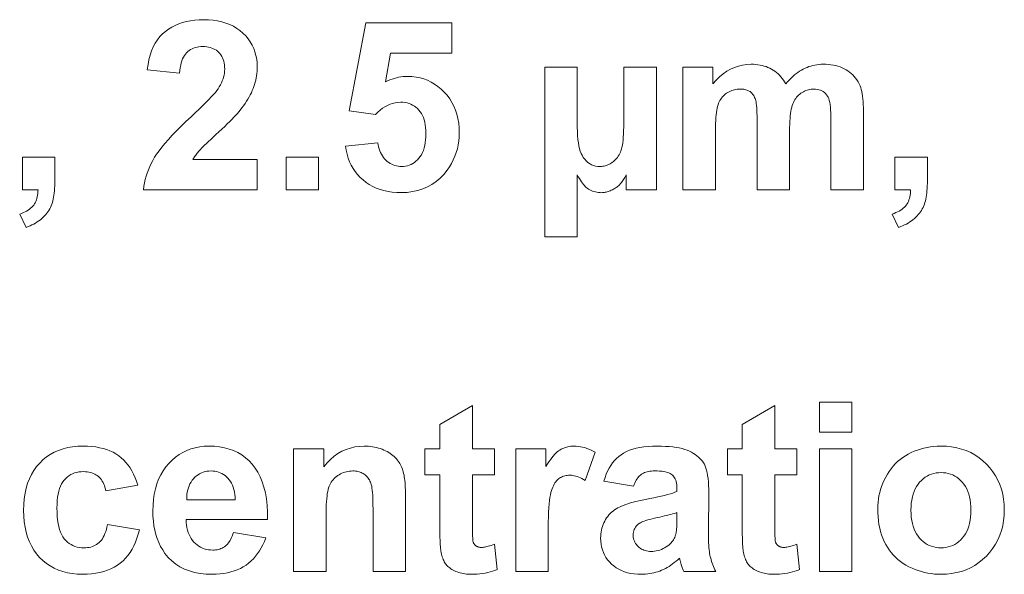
# Model space of a CAD drawing. Extents: x 502 to 687, y 370 to 470.
# Tile 8 of 15: x 553 to 570, y 407 to 416. Entities that reach past the tile are written whole.
import ezdxf

# ---------------------------------------------------------------- set-up
doc = ezdxf.new("R2010")
doc.units = 0

msp = doc.modelspace()

# ---------------------------------------------------------------- linework, layer by layer
at = {"color": 7, "lineweight": 13}
for points in [[(557.222168, 413.64624), (557.222168, 413.147736), (555.340881, 413.147736), (555.348206, 413.203979), (555.357971, 413.259613), (555.370239, 413.314667), (555.384888, 413.369141), (555.401978, 413.423004), (555.42157, 413.476288), (555.443542, 413.528961), (555.468018, 413.581055), (555.494873, 413.632568), (555.524231, 413.683472), (555.5578, 413.735748), (555.59729, 413.791321), (555.6427, 413.850189), (555.694153, 413.912354), (555.751526, 413.977844), (555.81488, 414.046631), (555.884155, 414.118744), (555.959412, 414.194122), (556.040588, 414.272827), (556.127808, 414.354828), (556.197571, 414.420258), (556.261719, 414.481354), (556.320251, 414.538086), (556.373169, 414.590454), (556.420471, 414.638458), (556.462158, 414.682129), (556.49823, 414.721436), (556.528748, 414.756378), (556.553589, 414.786987), (556.572815, 414.813232), (556.593872, 414.846405), (556.612671, 414.879547), (556.629272, 414.912567), (556.643677, 414.945557), (556.655884, 414.978424), (556.665833, 415.01123), (556.673584, 415.043976), (556.679138, 415.07663), (556.682495, 415.109222), (556.683594, 415.141724), (556.682617, 415.176819), (556.679749, 415.210236), (556.674927, 415.241974), (556.668152, 415.272064), (556.659485, 415.300507), (556.648865, 415.327271), (556.636292, 415.352386), (556.621826, 415.375824), (556.605469, 415.397614), (556.587158, 415.417725), (556.567078, 415.436035), (556.545593, 415.452454), (556.522644, 415.466919), (556.498169, 415.479462), (556.47229, 415.490051), (556.444885, 415.498749), (556.416077, 415.505493), (556.385742, 415.510315), (556.353943, 415.513214), (556.320679, 415.51416), (556.287781, 415.513153), (556.256226, 415.510132), (556.226013, 415.505066), (556.197205, 415.497986), (556.1698, 415.488861), (556.143738, 415.477722), (556.11908, 415.464569), (556.095764, 415.449402), (556.073853, 415.43219), (556.053284, 415.412933), (556.034302, 415.391357), (556.016907, 415.367096), (556.001282, 415.340179), (555.987305, 415.310577), (555.974976, 415.27829), (555.964355, 415.243347), (555.955444, 415.205719), (555.948181, 415.165405), (555.942566, 415.122437), (555.938721, 415.076782), (555.403931, 415.13028), (555.415527, 415.2164), (555.431152, 415.297516), (555.450928, 415.373627), (555.474792, 415.444733), (555.502747, 415.510834), (555.53479, 415.57193), (555.570923, 415.628021), (555.611084, 415.679108), (555.655396, 415.72522), (555.703796, 415.766296), (555.755432, 415.802948), (555.809692, 415.835724), (555.866394, 415.864685), (555.925659, 415.88974), (555.987427, 415.91098), (556.051697, 415.928345), (556.11853, 415.941833), (556.187866, 415.951477), (556.259705, 415.957275), (556.334045, 415.959198), (556.415161, 415.95697), (556.492737, 415.950256), (556.566772, 415.939087), (556.637207, 415.923431), (556.704102, 415.90332), (556.767456, 415.878754), (556.827271, 415.849701), (556.883545, 415.816193), (556.936218, 415.778198), (556.985352, 415.735718), (557.030334, 415.689941), (557.070618, 415.641998), (557.10614, 415.591858), (557.136963, 415.539551), (557.162964, 415.485046), (557.184326, 415.428375), (557.200867, 415.369537), (557.212708, 415.308502), (557.219849, 415.2453), (557.222168, 415.179932), (557.221497, 415.142303), (557.219482, 415.105011), (557.216064, 415.068115), (557.211365, 415.031555), (557.205261, 414.995392), (557.197754, 414.959564), (557.188965, 414.924103), (557.178772, 414.889008), (557.167236, 414.854279), (557.154419, 414.819916), (557.140015, 414.785553), (557.124084, 414.750885), (557.106567, 414.715881), (557.087463, 414.680542), (557.066772, 414.644897), (557.044495, 414.608917), (557.02063, 414.572632), (556.995178, 414.536011), (556.96814, 414.499054), (556.939514, 414.461792), (556.918457, 414.435883), (556.894287, 414.407776), (556.866943, 414.377502), (556.836548, 414.345062), (556.802979, 414.310425), (556.766235, 414.273621), (556.726379, 414.23465), (556.683411, 414.193481), (556.637329, 414.150146), (556.588074, 414.104614), (556.539124, 414.059601), (556.493896, 414.01767), (556.452454, 413.978912), (556.414673, 413.943268), (556.380615, 413.910767), (556.350281, 413.881378), (556.32373, 413.855133), (556.300842, 413.832031), (556.281677, 413.812073), (556.266235, 413.795197), (556.25293, 413.779968), (556.240173, 413.764801), (556.227905, 413.749725), (556.216125, 413.734711), (556.204895, 413.719757), (556.194153, 413.704895), (556.18396, 413.690125), (556.174255, 413.675415), (556.1651, 413.660797), (556.156433, 413.64624)], [(558.679504, 413.867798), (559.214294, 413.923187), (559.219727, 413.887634), (559.227051, 413.853607), (559.236084, 413.821106), (559.246948, 413.7901), (559.259644, 413.76059), (559.274109, 413.732605), (559.290344, 413.706116), (559.308411, 413.681152), (559.328247, 413.657684), (559.349854, 413.635742), (559.372742, 413.615601), (559.396362, 413.597565), (559.420593, 413.581665), (559.445557, 413.567902), (559.471191, 413.556213), (559.497498, 413.546692), (559.524475, 413.539276), (559.552185, 413.533966), (559.580566, 413.530792), (559.609619, 413.529724), (559.642761, 413.531097), (559.674805, 413.535187), (559.705811, 413.542023), (559.73584, 413.551575), (559.764832, 413.563873), (559.792786, 413.578888), (559.819702, 413.596649), (559.845581, 413.617126), (559.870422, 413.64035), (559.894226, 413.66629), (559.916382, 413.694977), (559.936157, 413.72644), (559.953613, 413.760681), (559.968811, 413.797699), (559.981628, 413.837463), (559.992065, 413.880005), (560.000244, 413.925323), (560.006042, 413.973419), (560.009583, 414.024261), (560.010742, 414.077881), (560.009583, 414.128174), (560.006104, 414.175873), (560.000305, 414.220978), (559.992249, 414.263519), (559.981812, 414.303497), (559.969116, 414.340881), (559.954102, 414.375702), (559.936768, 414.407928), (559.917114, 414.437592), (559.895203, 414.464661), (559.871338, 414.489136), (559.846191, 414.511078), (559.81958, 414.530396), (559.791565, 414.54715), (559.762207, 414.56134), (559.731445, 414.572937), (559.699219, 414.58197), (559.665649, 414.588409), (559.630737, 414.592285), (559.59436, 414.593567), (559.548584, 414.591522), (559.503845, 414.585388), (559.459961, 414.575195), (559.417114, 414.560883), (559.375183, 414.54248), (559.334229, 414.519989), (559.294189, 414.493439), (559.255127, 414.462769), (559.217041, 414.42804), (559.179871, 414.389221), (558.744446, 414.45224), (559.01947, 415.909546), (560.438538, 415.909546), (560.438538, 415.407227), (559.42627, 415.407227), (559.342224, 414.931641), (559.378235, 414.9487), (559.414368, 414.963959), (559.450684, 414.977417), (559.487122, 414.989075), (559.523682, 414.998962), (559.560425, 415.00705), (559.597351, 415.013336), (559.634399, 415.017822), (559.671631, 415.020508), (559.708984, 415.021393), (559.779297, 415.018799), (559.847473, 415.011017), (559.913452, 414.998016), (559.977295, 414.979858), (560.038879, 414.956482), (560.098389, 414.927887), (560.15564, 414.894135), (560.210754, 414.855164), (560.263672, 414.811005), (560.314392, 414.761658), (560.361572, 414.70816), (560.403809, 414.65155), (560.44104, 414.591888), (560.473328, 414.529083), (560.50061, 414.463226), (560.522949, 414.394257), (560.540344, 414.322174), (560.552795, 414.24704), (560.560242, 414.168793), (560.562683, 414.087433), (560.56073, 414.019043), (560.554688, 413.952148), (560.544678, 413.886719), (560.53064, 413.822784), (560.512573, 413.760345), (560.490479, 413.699402), (560.464417, 413.639954), (560.434326, 413.58197), (560.400269, 413.525513), (560.362183, 413.47052), (560.30542, 413.400116), (560.244446, 413.337128), (560.179199, 413.281555), (560.109741, 413.233368), (560.036011, 413.192627), (559.958069, 413.159271), (559.875916, 413.133331), (559.78949, 413.114807), (559.698792, 413.103699), (559.603882, 413.099976), (559.527771, 413.102081), (559.454529, 413.108307), (559.384155, 413.118713), (559.31665, 413.133301), (559.252014, 413.152039), (559.190186, 413.174927), (559.131287, 413.201996), (559.075256, 413.233215), (559.022034, 413.268616), (558.97168, 413.308167), (558.924805, 413.351227), (558.881775, 413.397186), (558.842712, 413.445984), (558.807617, 413.49765), (558.776428, 413.552155), (558.749146, 413.609558), (558.72583, 413.66983), (558.706482, 413.732941), (558.690979, 413.79895)], [(564.262329, 415.176117), (564.756958, 415.176117), (564.756958, 414.89917), (564.811096, 414.96051), (564.867188, 415.015381), (564.925354, 415.063782), (564.985535, 415.105743), (565.047791, 415.141266), (565.112, 415.170319), (565.178284, 415.192902), (565.246521, 415.209045), (565.316833, 415.218719), (565.38916, 415.221954), (565.427612, 415.221161), (565.465027, 415.21875), (565.501404, 415.214722), (565.536743, 415.209106), (565.571106, 415.201904), (565.60437, 415.193085), (565.636658, 415.182648), (565.667847, 415.170624), (565.698059, 415.156982), (565.727234, 415.141724), (565.755371, 415.124878), (565.782471, 415.106354), (565.808533, 415.086212), (565.833557, 415.064423), (565.857605, 415.040985), (565.880554, 415.0159), (565.902527, 414.989197), (565.923401, 414.960815), (565.943298, 414.930817), (565.962158, 414.89917), (565.989136, 414.930817), (566.016479, 414.960815), (566.04425, 414.989197), (566.07251, 415.0159), (566.101135, 415.040985), (566.130188, 415.064423), (566.159607, 415.086212), (566.189514, 415.106354), (566.219849, 415.124878), (566.250549, 415.141724), (566.281738, 415.156982), (566.313293, 415.170624), (566.345276, 415.182648), (566.377686, 415.193085), (566.410522, 415.201904), (566.443787, 415.209106), (566.477417, 415.214722), (566.511536, 415.21875), (566.546082, 415.221161), (566.580994, 415.221954), (566.625, 415.221039), (566.667603, 415.218323), (566.708862, 415.213776), (566.748779, 415.207428), (566.787231, 415.19928), (566.824402, 415.189301), (566.860168, 415.17749), (566.894531, 415.163879), (566.927551, 415.148468), (566.959167, 415.131226), (566.989319, 415.112244), (567.017883, 415.091553), (567.044922, 415.069153), (567.070374, 415.045044), (567.094299, 415.019257), (567.116638, 414.99176), (567.13739, 414.962555), (567.156555, 414.931671), (567.174194, 414.899078), (567.190247, 414.864777), (567.200806, 414.837219), (567.210205, 414.806427), (567.218506, 414.77243), (567.225708, 414.735229), (567.231812, 414.694794), (567.236816, 414.651184), (567.240662, 414.60434), (567.243408, 414.554291), (567.245117, 414.501068), (567.245667, 414.444611), (567.245667, 413.147736), (566.708984, 413.147736), (566.708984, 414.307068), (566.708374, 414.365295), (566.706726, 414.41922), (566.703979, 414.468903), (566.700073, 414.514282), (566.695129, 414.555389), (566.689026, 414.592194), (566.681824, 414.624756), (566.673523, 414.653015), (566.664063, 414.677002), (566.653564, 414.696716), (566.637878, 414.718475), (566.620544, 414.737976), (566.601685, 414.755157), (566.581116, 414.77005), (566.559021, 414.782654), (566.535278, 414.792969), (566.51001, 414.800995), (566.483032, 414.806732), (566.454529, 414.81015), (566.424377, 414.81131), (566.401978, 414.810608), (566.379822, 414.808563), (566.357971, 414.805115), (566.336365, 414.800323), (566.315002, 414.794128), (566.293945, 414.78656), (566.273193, 414.777618), (566.252625, 414.767303), (566.232361, 414.755615), (566.212341, 414.742554), (566.193054, 414.728149), (566.174866, 414.712494), (566.157776, 414.695526), (566.141785, 414.677307), (566.126892, 414.657806), (566.113098, 414.636993), (566.100464, 414.614929), (566.088928, 414.591583), (566.078491, 414.566956), (566.069092, 414.541046), (566.060791, 414.51297), (566.053284, 414.481812), (566.046692, 414.447571), (566.041016, 414.410248), (566.036194, 414.369873), (566.032227, 414.326416), (566.029175, 414.279877), (566.026978, 414.230255), (566.025635, 414.177582), (566.025208, 414.121826), (566.025208, 413.147736), (565.488525, 413.147736), (565.488525, 414.259338), (565.48822, 414.316437), (565.487366, 414.369354), (565.485901, 414.41806), (565.483887, 414.462555), (565.481323, 414.502838), (565.478149, 414.53894), (565.474487, 414.570831), (565.470154, 414.598541), (565.465271, 414.62204), (565.459839, 414.641327), (565.453796, 414.658081), (565.447144, 414.67395), (565.439819, 414.688934), (565.431885, 414.703064), (565.42334, 414.716278), (565.414124, 414.728638), (565.404297, 414.740112), (565.39386, 414.750732), (565.382751, 414.760437), (565.371033, 414.769287), (565.358582, 414.777283), (565.345215, 414.784424), (565.331055, 414.79071), (565.31604, 414.796173), (565.30011, 414.800812), (565.283386, 414.804596), (565.265747, 414.807526), (565.247253, 414.809631), (565.227905, 414.810883), (565.207703, 414.81131), (565.183167, 414.810638), (565.159058, 414.808624), (565.135498, 414.805298), (565.112366, 414.800629), (565.089783, 414.794586), (565.067688, 414.787231), (565.046082, 414.778564), (565.024963, 414.768524), (565.004395, 414.757172), (564.984253, 414.744476), (564.964966, 414.730499), (564.946777, 414.715363), (564.929749, 414.699036), (564.913818, 414.681519), (564.899048, 414.662811), (564.885376, 414.642914), (564.872803, 414.621857), (564.861389, 414.599609), (564.851135, 414.576172), (564.84198, 414.551544), (564.833801, 414.524689), (564.826477, 414.494476), (564.820068, 414.460968), (564.814453, 414.424133), (564.809753, 414.383942), (564.805847, 414.340454), (564.802856, 414.29364), (564.80072, 414.24353), (564.799438, 414.190063), (564.799011, 414.13327), (564.799011, 413.147736), (564.262329, 413.147736)], [(561.979919, 415.176117), (562.512756, 415.176117), (562.512756, 414.257416), (562.51355, 414.180511), (562.515991, 414.108673), (562.52002, 414.041931), (562.525635, 413.980255), (562.532837, 413.923645), (562.541626, 413.872131), (562.552063, 413.825714), (562.564087, 413.784363), (562.577759, 413.748108), (562.593018, 413.716888), (562.614197, 413.681702), (562.63739, 413.650208), (562.662476, 413.622406), (562.689575, 413.598328), (562.718567, 413.577942), (562.749512, 413.561279), (562.782471, 413.548309), (562.817322, 413.539063), (562.854126, 413.533478), (562.892883, 413.531647), (562.914124, 413.532318), (562.935181, 413.534393), (562.955994, 413.537811), (562.976563, 413.542633), (562.996948, 413.548828), (563.01709, 413.556396), (563.036987, 413.565338), (563.056641, 413.575653), (563.076111, 413.587341), (563.095337, 413.600403), (563.113892, 413.614685), (563.131531, 413.630035), (563.148132, 413.646454), (563.163757, 413.663971), (563.178406, 413.682526), (563.192017, 413.702148), (563.204651, 413.72287), (563.216309, 413.744629), (563.22699, 413.767487), (563.236633, 413.791382), (563.245361, 413.817993), (563.253174, 413.848907), (563.26001, 413.884155), (563.265991, 413.923706), (563.271057, 413.96759), (563.275146, 414.015778), (563.278381, 414.068268), (563.28064, 414.125092), (563.282043, 414.186249), (563.282471, 414.251678), (563.282471, 415.176117), (563.824951, 415.176117), (563.824951, 413.147736), (563.324524, 413.147736), (563.324524, 413.392212), (563.31311, 413.371368), (563.301819, 413.351563), (563.290649, 413.332855), (563.279602, 413.315186), (563.268616, 413.298615), (563.257813, 413.283112), (563.24707, 413.268677), (563.236511, 413.25531), (563.226013, 413.243011), (563.215637, 413.231781), (563.204956, 413.221222), (563.193604, 413.210907), (563.181519, 413.200897), (563.168701, 413.191132), (563.155212, 413.181641), (563.141052, 413.172424), (563.126099, 413.163452), (563.110535, 413.154755), (563.094177, 413.146332), (563.077148, 413.138184), (563.059937, 413.130554), (563.042969, 413.123749), (563.026306, 413.117737), (563.009949, 413.112518), (562.993835, 413.108093), (562.978027, 413.104492), (562.962524, 413.101685), (562.947266, 413.09967), (562.932373, 413.09848), (562.917664, 413.098083), (562.890869, 413.098816), (562.864685, 413.101044), (562.83905, 413.104767), (562.814087, 413.109985), (562.789734, 413.116699), (562.765991, 413.124878), (562.742798, 413.134583), (562.720276, 413.145752), (562.698364, 413.158417), (562.677002, 413.172577), (562.661987, 413.184723), (562.646606, 413.199066), (562.630981, 413.215607), (562.61499, 413.234283), (562.598755, 413.255157), (562.582153, 413.278229), (562.565247, 413.303467), (562.548096, 413.330872), (562.530579, 413.360443), (562.512756, 413.392212), (562.512756, 412.370392), (561.979919, 412.370392)], [(553.337341, 413.684448), (553.874023, 413.684448), (553.874023, 413.300537), (553.873657, 413.254913), (553.872437, 413.211273), (553.870422, 413.169586), (553.867615, 413.129852), (553.864014, 413.092102), (553.859619, 413.056335), (553.85437, 413.022522), (553.848389, 412.990662), (553.841553, 412.960785), (553.833923, 412.932861), (553.825195, 412.906219), (553.815002, 412.880127), (553.803406, 412.854553), (553.790405, 412.82959), (553.775879, 412.805145), (553.76001, 412.78125), (553.742676, 412.757935), (553.723877, 412.735138), (553.703735, 412.712921), (553.682068, 412.691254), (553.659119, 412.670319), (553.63501, 412.650299), (553.609619, 412.631195), (553.583069, 412.613037), (553.555298, 412.595764), (553.526367, 412.579407), (553.496155, 412.563965), (553.464783, 412.549469), (553.432251, 412.535858), (553.398438, 412.523193), (553.293396, 412.74472), (553.324951, 412.755829), (553.354614, 412.767731), (553.382385, 412.780426), (553.408325, 412.793945), (553.432373, 412.808228), (553.454529, 412.823334), (553.474854, 412.839264), (553.493286, 412.855957), (553.509827, 412.873474), (553.524536, 412.891815), (553.537598, 412.911194), (553.549438, 412.931976), (553.559937, 412.954132), (553.569153, 412.977661), (553.577026, 413.002563), (553.583618, 413.02887), (553.588928, 413.056519), (553.592957, 413.085541), (553.595703, 413.115967), (553.597107, 413.147736), (553.337341, 413.147736)], [(557.699707, 413.147736), (557.699707, 413.684448), (558.236389, 413.684448), (558.236389, 413.147736)], [(567.76709, 413.684448), (568.303772, 413.684448), (568.303772, 413.300537), (568.303345, 413.254913), (568.302185, 413.211273), (568.300171, 413.169586), (568.297363, 413.129852), (568.293762, 413.092102), (568.289307, 413.056335), (568.284119, 413.022522), (568.278076, 412.990662), (568.271301, 412.960785), (568.263672, 412.932861), (568.254944, 412.906219), (568.244751, 412.880127), (568.233154, 412.854553), (568.220093, 412.82959), (568.205627, 412.805145), (568.189758, 412.78125), (568.172424, 412.757935), (568.153625, 412.735138), (568.133423, 412.712921), (568.111816, 412.691254), (568.088867, 412.670319), (568.064697, 412.650299), (568.039368, 412.631195), (568.012817, 412.613037), (567.985046, 412.595764), (567.956055, 412.579407), (567.925903, 412.563965), (567.894531, 412.549469), (567.861938, 412.535858), (567.828186, 412.523193), (567.723145, 412.74472), (567.7547, 412.755829), (567.784363, 412.767731), (567.812134, 412.780426), (567.838074, 412.793945), (567.862061, 412.808228), (567.884277, 412.823334), (567.904541, 412.839264), (567.922974, 412.855957), (567.939575, 412.873474), (567.954224, 412.891815), (567.967346, 412.911194), (567.979126, 412.931976), (567.989685, 412.954132), (567.99884, 412.977661), (568.006775, 413.002563), (568.013367, 413.02887), (568.018677, 413.056519), (568.022705, 413.085541), (568.025391, 413.115967), (568.026855, 413.147736), (567.76709, 413.147736)], [(561.147156, 408.860138), (561.147156, 408.432312), (560.780457, 408.432312), (560.780457, 407.614838), (560.780518, 407.567261), (560.780884, 407.523804), (560.781372, 407.484528), (560.782104, 407.449371), (560.783081, 407.418365), (560.784241, 407.391479), (560.785583, 407.368774), (560.78717, 407.350189), (560.78894, 407.335754), (560.790955, 407.32547), (560.793335, 407.317413), (560.796204, 407.309631), (560.799683, 407.302124), (560.80365, 407.294922), (560.808167, 407.287994), (560.813171, 407.281372), (560.818726, 407.275024), (560.82489, 407.268951), (560.831543, 407.263184), (560.838684, 407.25769), (560.846313, 407.252594), (560.854248, 407.248047), (560.862488, 407.244049), (560.871094, 407.24057), (560.880005, 407.23761), (560.889221, 407.235229), (560.898804, 407.233337), (560.908691, 407.231995), (560.918884, 407.231201), (560.929443, 407.230927), (560.945007, 407.231445), (560.961914, 407.233002), (560.980103, 407.235565), (560.999695, 407.239197), (561.02063, 407.243835), (561.042847, 407.249512), (561.066467, 407.256195), (561.09137, 407.263947), (561.117676, 407.272705), (561.145264, 407.282501), (561.191101, 406.86615), (561.153137, 406.850891), (561.114258, 406.83725), (561.074341, 406.825226), (561.033386, 406.814789), (560.991516, 406.805969), (560.948608, 406.798767), (560.904724, 406.793152), (560.859802, 406.789124), (560.813965, 406.786713), (560.76709, 406.785919), (560.738342, 406.786407), (560.710144, 406.787872), (560.682556, 406.790314), (560.655518, 406.793701), (560.629089, 406.798096), (560.60321, 406.803436), (560.577881, 406.809784), (560.553162, 406.817078), (560.528992, 406.825378), (560.505432, 406.834625), (560.482727, 406.844635), (560.461304, 406.855255), (560.441101, 406.866425), (560.422119, 406.878174), (560.404419, 406.890503), (560.387939, 406.903381), (560.372742, 406.91684), (560.358704, 406.930878), (560.345947, 406.945496), (560.334473, 406.960693), (560.323914, 406.976685), (560.314026, 406.993805), (560.30481, 407.011993), (560.296265, 407.031281), (560.288391, 407.051636), (560.281189, 407.07309), (560.274658, 407.095642), (560.268799, 407.119293), (560.26355, 407.144012), (560.259033, 407.16983), (560.255737, 407.19046), (560.252808, 407.214905), (560.250244, 407.243164), (560.248047, 407.275238), (560.246155, 407.311157), (560.244568, 407.350891), (560.243408, 407.39444), (560.242554, 407.441803), (560.242004, 407.492981), (560.241821, 407.548004), (560.241821, 408.432312), (559.995483, 408.432312), (559.995483, 408.860138), (560.241821, 408.860138), (560.241821, 409.263123), (560.780457, 409.576355), (560.780457, 408.860138)], [(566.147461, 408.860138), (566.147461, 408.432312), (565.780701, 408.432312), (565.780701, 407.614838), (565.780823, 407.567261), (565.781128, 407.523804), (565.781677, 407.484528), (565.78241, 407.449371), (565.783325, 407.418365), (565.784485, 407.391479), (565.785889, 407.368774), (565.787415, 407.350189), (565.789246, 407.335754), (565.791199, 407.32547), (565.793579, 407.317413), (565.796509, 407.309631), (565.799927, 407.302124), (565.803894, 407.294922), (565.808411, 407.287994), (565.813477, 407.281372), (565.819031, 407.275024), (565.825134, 407.268951), (565.831787, 407.263184), (565.838989, 407.25769), (565.846558, 407.252594), (565.854492, 407.248047), (565.862793, 407.244049), (565.871338, 407.24057), (565.880249, 407.23761), (565.889526, 407.235229), (565.899048, 407.233337), (565.908936, 407.231995), (565.919189, 407.231201), (565.929688, 407.230927), (565.945251, 407.231445), (565.962158, 407.233002), (565.980408, 407.235565), (566, 407.239197), (566.020874, 407.243835), (566.043152, 407.249512), (566.066711, 407.256195), (566.091675, 407.263947), (566.11792, 407.272705), (566.145508, 407.282501), (566.191345, 406.86615), (566.153442, 406.850891), (566.114502, 406.83725), (566.074585, 406.825226), (566.033691, 406.814789), (565.99176, 406.805969), (565.948853, 406.798767), (565.904968, 406.793152), (565.860107, 406.789124), (565.814209, 406.786713), (565.767334, 406.785919), (565.738586, 406.786407), (565.710449, 406.787872), (565.682861, 406.790314), (565.655823, 406.793701), (565.629333, 406.798096), (565.603455, 406.803436), (565.578186, 406.809784), (565.553406, 406.817078), (565.529297, 406.825378), (565.505676, 406.834625), (565.483032, 406.844635), (565.461548, 406.855255), (565.441345, 406.866425), (565.422424, 406.878174), (565.404663, 406.890503), (565.388245, 406.903381), (565.372986, 406.91684), (565.359009, 406.930878), (565.346252, 406.945496), (565.334717, 406.960693), (565.324219, 406.976685), (565.314331, 406.993805), (565.305115, 407.011993), (565.29657, 407.031281), (565.288696, 407.051636), (565.281433, 407.07309), (565.274902, 407.095642), (565.269043, 407.119293), (565.263855, 407.144012), (565.259277, 407.16983), (565.256042, 407.19046), (565.253113, 407.214905), (565.250549, 407.243164), (565.248291, 407.275238), (565.246399, 407.311157), (565.244873, 407.350891), (565.243652, 407.39444), (565.242798, 407.441803), (565.24231, 407.492981), (565.242126, 407.548004), (565.242126, 408.432312), (564.995728, 408.432312), (564.995728, 408.860138), (565.242126, 408.860138), (565.242126, 409.263123), (565.780701, 409.576355), (565.780701, 408.860138)], [(566.519897, 409.135162), (566.519897, 409.631744), (567.05658, 409.631744), (567.05658, 409.135162)], [(555.245361, 408.260406), (554.716309, 408.164917), (554.710327, 408.195831), (554.702942, 408.225189), (554.694153, 408.252991), (554.684082, 408.279205), (554.672607, 408.303864), (554.659851, 408.326935), (554.645691, 408.34848), (554.630127, 408.368439), (554.613281, 408.386841), (554.595032, 408.403656), (554.575562, 408.418884), (554.554993, 408.432526), (554.533264, 408.44455), (554.510376, 408.454987), (554.486389, 408.463806), (554.461304, 408.471039), (554.435059, 408.476654), (554.407715, 408.480652), (554.379211, 408.483063), (554.349609, 408.483856), (554.310303, 408.482483), (554.272644, 408.478333), (554.236572, 408.471405), (554.202148, 408.461731), (554.169373, 408.449249), (554.138184, 408.434021), (554.108643, 408.416016), (554.080688, 408.395264), (554.054382, 408.371704), (554.029663, 408.345398), (554.007019, 408.315857), (553.986694, 408.282562), (553.968811, 408.245544), (553.953308, 408.204834), (553.940186, 408.16037), (553.929443, 408.112183), (553.921082, 408.060303), (553.9151, 408.004669), (553.911499, 407.945313), (553.910339, 407.882233), (553.91156, 407.812164), (553.915161, 407.746307), (553.921265, 407.684723), (553.929749, 407.62738), (553.940674, 407.574249), (553.953979, 407.525391), (553.969727, 407.480743), (553.987915, 407.440338), (554.008545, 407.404205), (554.031616, 407.372284), (554.056702, 407.343964), (554.083435, 407.318634), (554.111877, 407.296295), (554.141907, 407.276917), (554.173645, 407.260529), (554.207031, 407.247131), (554.242126, 407.236694), (554.278809, 407.229248), (554.3172, 407.224792), (554.357239, 407.223297), (554.387268, 407.224182), (554.416138, 407.226776), (554.44397, 407.23111), (554.470642, 407.237213), (554.496216, 407.245026), (554.520691, 407.254578), (554.544006, 407.265869), (554.566284, 407.278931), (554.587402, 407.293701), (554.607483, 407.310211), (554.626343, 407.328827), (554.644104, 407.349976), (554.660767, 407.373596), (554.676208, 407.39975), (554.690552, 407.428375), (554.703735, 407.459534), (554.715759, 407.493164), (554.726624, 407.529297), (554.736389, 407.567963), (554.744995, 407.6091), (555.272095, 407.519348), (555.254211, 407.448547), (555.233215, 407.381287), (555.20929, 407.317596), (555.182251, 407.257446), (555.152283, 407.200867), (555.119263, 407.147827), (555.083191, 407.098328), (555.044128, 407.052399), (555.002075, 407.01001), (554.95697, 406.971191), (554.908813, 406.935974), (554.857422, 406.90448), (554.802917, 406.876709), (554.745178, 406.8526), (554.684326, 406.832245), (554.6203, 406.815552), (554.553101, 406.802582), (554.482666, 406.793335), (554.409119, 406.787781), (554.332397, 406.785919), (554.245239, 406.788727), (554.161621, 406.79715), (554.081665, 406.811188), (554.00531, 406.830841), (553.932495, 406.85611), (553.863403, 406.886993), (553.797852, 406.923492), (553.735901, 406.965607), (553.677612, 407.013336), (553.622864, 407.066681), (553.572632, 407.125), (553.527649, 407.187622), (553.487976, 407.254578), (553.453552, 407.325836), (553.4245, 407.401398), (553.400696, 407.481293), (553.382141, 407.565491), (553.368896, 407.654022), (553.360962, 407.746887), (553.358337, 407.844025), (553.361023, 407.942261), (553.368958, 408.036072), (553.382263, 408.125397), (553.400818, 408.210297), (553.424744, 408.290741), (553.453918, 408.366699), (553.488403, 408.438263), (553.528259, 408.505341), (553.573364, 408.567963), (553.62384, 408.62616), (553.678772, 408.679321), (553.737488, 408.726898), (553.799988, 408.76886), (553.86615, 408.805237), (553.936096, 408.836029), (554.009766, 408.861206), (554.087219, 408.880798), (554.168396, 408.894775), (554.253296, 408.903168), (554.34198, 408.905975), (554.414551, 408.904388), (554.484131, 408.899597), (554.550659, 408.891632), (554.614136, 408.880463), (554.674561, 408.866089), (554.731934, 408.848572), (554.786316, 408.82782), (554.837646, 408.803894), (554.885925, 408.776794), (554.931213, 408.74649), (554.973694, 408.712921), (555.013733, 408.676025), (555.051331, 408.635773), (555.086426, 408.592163), (555.11908, 408.545227), (555.149292, 408.494934), (555.177002, 408.441315), (555.202271, 408.384369), (555.225037, 408.324066)], [(556.826843, 407.477325), (557.361633, 407.387543), (557.339783, 407.330139), (557.315613, 407.275513), (557.289001, 407.223694), (557.26001, 407.174713), (557.228638, 407.12851), (557.194885, 407.085144), (557.158752, 407.044556), (557.120178, 407.006775), (557.079285, 406.971832), (557.03595, 406.939667), (556.990356, 406.910461), (556.942505, 406.884308), (556.892395, 406.861267), (556.840088, 406.841278), (556.785522, 406.824341), (556.72876, 406.810516), (556.669678, 406.799744), (556.608459, 406.792053), (556.544922, 406.787445), (556.479248, 406.785919), (556.37616, 406.789368), (556.278564, 406.799744), (556.186523, 406.817017), (556.099976, 406.841217), (556.018921, 406.872345), (555.943359, 406.91037), (555.873291, 406.955322), (555.808716, 407.007172), (555.749695, 407.065948), (555.696167, 407.131622), (555.65802, 407.188446), (555.623962, 407.248199), (555.593872, 407.310852), (555.56781, 407.376404), (555.545715, 407.444855), (555.527649, 407.516205), (555.513611, 407.590454), (555.503601, 407.667633), (555.49762, 407.747711), (555.495605, 407.830658), (555.49823, 407.929321), (555.506104, 408.023621), (555.519287, 408.113525), (555.537781, 408.199066), (555.561462, 408.280212), (555.590454, 408.357025), (555.624756, 408.429413), (555.664307, 408.497467), (555.709106, 408.561127), (555.759155, 408.620422), (555.813293, 408.674683), (555.870178, 408.723236), (555.929871, 408.766052), (555.99231, 408.803192), (556.057617, 408.834595), (556.125671, 408.860291), (556.196472, 408.88028), (556.270142, 408.894562), (556.346558, 408.903107), (556.42572, 408.905975), (556.514343, 408.902985), (556.599182, 408.894012), (556.680176, 408.879059), (556.757324, 408.858154), (556.830627, 408.831238), (556.900146, 408.79837), (556.965881, 408.759521), (557.027771, 408.714661), (557.085815, 408.663849), (557.140076, 408.607056), (557.189697, 408.544098), (557.233826, 408.474792), (557.272461, 408.399109), (557.305664, 408.317047), (557.333435, 408.228638), (557.355713, 408.133881), (557.372559, 408.032776), (557.383911, 407.925293), (557.389832, 407.811432), (557.390259, 407.691223), (556.045654, 407.691223), (556.047974, 407.644562), (556.052673, 407.599976), (556.059753, 407.557526), (556.069214, 407.517212), (556.080994, 407.479004), (556.095154, 407.442902), (556.111694, 407.408936), (556.130615, 407.377075), (556.151855, 407.347351), (556.175537, 407.319763), (556.200989, 407.294525), (556.227661, 407.271973), (556.255493, 407.252045), (556.284607, 407.234802), (556.314941, 407.220184), (556.346497, 407.208252), (556.379272, 407.198944), (556.413269, 407.192322), (556.448486, 407.188324), (556.484924, 407.187012), (556.509766, 407.187683), (556.533752, 407.189758), (556.556946, 407.193207), (556.579346, 407.197998), (556.600952, 407.204193), (556.621765, 407.211761), (556.641785, 407.220703), (556.66095, 407.231018), (556.679382, 407.242706), (556.69696, 407.255768), (556.713745, 407.270355), (556.729675, 407.286621), (556.744751, 407.304596), (556.758972, 407.324219), (556.7724, 407.345551), (556.784973, 407.36853), (556.796692, 407.393219), (556.807556, 407.419556), (556.817627, 407.447601)], [(559.672668, 406.831757), (559.135986, 406.831757), (559.135986, 407.866943), (559.13562, 407.930328), (559.134583, 407.989075), (559.132874, 408.043182), (559.130493, 408.092621), (559.12738, 408.137451), (559.123596, 408.177643), (559.119141, 408.213165), (559.113953, 408.244049), (559.108154, 408.270294), (559.101563, 408.291931), (559.094299, 408.310791), (559.086121, 408.328796), (559.077087, 408.345917), (559.0672, 408.362213), (559.056458, 408.377625), (559.044861, 408.392181), (559.03241, 408.405884), (559.019104, 408.418732), (559.004883, 408.430725), (558.989868, 408.441864), (558.97406, 408.452026), (558.957642, 408.46109), (558.940613, 408.469116), (558.922913, 408.476074), (558.904602, 408.481964), (558.885681, 408.486786), (558.866089, 408.490509), (558.845947, 408.493195), (558.825073, 408.494781), (558.80365, 408.495331), (558.776062, 408.494568), (558.749023, 408.492279), (558.722534, 408.488464), (558.696655, 408.483093), (558.671387, 408.476227), (558.646606, 408.467834), (558.622498, 408.457886), (558.598877, 408.446442), (558.575867, 408.433441), (558.553406, 408.418945), (558.531982, 408.403168), (558.511902, 408.386383), (558.493225, 408.368622), (558.475952, 408.349854), (558.460083, 408.330109), (558.445618, 408.309387), (558.432495, 408.287628), (558.420776, 408.264923), (558.410522, 408.24118), (558.401611, 408.216492), (558.393799, 408.189117), (558.38678, 408.157501), (558.380615, 408.121582), (558.375305, 408.08139), (558.370789, 408.036926), (558.367065, 407.98819), (558.364197, 407.935181), (558.362183, 407.877869), (558.360962, 407.816315), (558.360535, 407.750458), (558.360535, 406.831757), (557.823853, 406.831757), (557.823853, 408.860138), (558.322327, 408.860138), (558.322327, 408.562164), (558.376831, 408.627502), (558.434021, 408.685944), (558.494019, 408.737518), (558.556702, 408.782196), (558.622192, 408.820038), (558.69043, 408.850952), (558.761414, 408.875031), (558.835083, 408.892212), (558.91156, 408.902527), (558.990845, 408.905975), (559.026001, 408.905334), (559.060669, 408.903412), (559.094666, 408.900208), (559.128052, 408.895721), (559.160767, 408.889984), (559.192993, 408.882935), (559.224487, 408.874634), (559.255432, 408.865021), (559.285767, 408.854156), (559.315491, 408.84198), (559.344177, 408.828827), (559.37146, 408.814972), (559.397278, 408.800415), (559.421692, 408.785156), (559.444641, 408.769165), (559.466187, 408.752502), (559.486328, 408.735107), (559.505005, 408.71701), (559.522217, 408.698212), (559.538025, 408.67868), (559.552673, 408.658569), (559.566345, 408.637878), (559.579163, 408.616699), (559.591064, 408.59494), (559.60199, 408.572693), (559.612061, 408.549866), (559.621155, 408.52655), (559.629395, 408.502655), (559.636658, 408.478241), (559.643066, 408.453308), (559.648682, 408.427002), (559.653748, 408.398529), (559.658142, 408.367889), (559.661987, 408.335052), (559.665283, 408.300049), (559.667908, 408.262848), (559.669983, 408.22348), (559.671509, 408.181946), (559.672363, 408.138214), (559.672668, 408.092316)], [(562.033386, 406.831757), (561.496704, 406.831757), (561.496704, 408.860138), (561.995178, 408.860138), (561.995178, 408.571716), (562.020508, 408.611206), (562.045349, 408.647888), (562.069641, 408.681793), (562.093445, 408.712921), (562.116699, 408.741241), (562.139465, 408.766785), (562.161682, 408.78952), (562.183411, 408.809479), (562.204651, 408.82666), (562.225342, 408.841034), (562.246033, 408.853363), (562.267334, 408.86441), (562.289124, 408.874146), (562.311523, 408.882599), (562.334412, 408.88974), (562.35791, 408.895569), (562.381958, 408.900116), (562.406555, 408.903381), (562.431702, 408.905334), (562.457397, 408.905975), (562.493896, 408.904968), (562.530212, 408.901917), (562.566223, 408.896851), (562.601929, 408.889771), (562.63739, 408.880676), (562.672607, 408.869537), (562.70752, 408.856384), (562.742188, 408.841187), (562.776611, 408.823975), (562.81073, 408.804749), (562.644592, 408.336792), (562.617615, 408.353485), (562.591064, 408.368439), (562.564941, 408.381622), (562.539124, 408.393036), (562.513733, 408.40271), (562.488708, 408.410614), (562.46405, 408.416748), (562.439819, 408.421143), (562.415955, 408.423798), (562.392456, 408.424652), (562.370239, 408.424042), (562.348755, 408.42218), (562.327942, 408.419067), (562.3078, 408.414734), (562.28833, 408.409149), (562.269592, 408.402313), (562.251526, 408.394257), (562.234131, 408.384949), (562.217468, 408.37439), (562.201477, 408.362579), (562.186157, 408.349182), (562.171448, 408.33374), (562.157471, 408.316315), (562.144165, 408.296875), (562.13147, 408.275452), (562.119507, 408.252014), (562.108215, 408.226563), (562.097534, 408.199097), (562.087585, 408.169647), (562.078247, 408.138184), (562.069702, 408.102142), (562.062134, 408.059021), (562.055359, 408.008789), (562.049561, 407.951447), (562.044617, 407.887024), (562.040527, 407.81546), (562.037415, 407.736816), (562.035156, 407.651062), (562.033813, 407.558197), (562.033386, 407.458221)], [(563.442932, 408.241302), (562.955872, 408.329163), (562.973511, 408.386475), (562.993469, 408.440704), (563.015808, 408.491882), (563.040527, 408.540039), (563.067627, 408.585114), (563.097046, 408.627106), (563.128906, 408.666077), (563.163086, 408.701996), (563.199646, 408.734833), (563.238586, 408.764648), (563.28064, 408.791504), (563.326599, 408.815521), (563.376404, 408.836731), (563.430176, 408.855103), (563.487793, 408.870636), (563.549377, 408.883362), (563.614807, 408.89325), (563.684143, 408.90033), (563.757324, 408.904572), (563.834473, 408.905975), (563.904419, 408.905121), (563.970764, 408.902557), (564.033386, 408.898315), (564.092407, 408.892365), (564.147705, 408.884735), (564.199341, 408.875366), (564.247314, 408.864319), (564.291626, 408.851563), (564.332275, 408.837128), (564.369263, 408.820984), (564.403381, 408.803528), (564.435364, 408.785156), (564.465332, 408.765869), (564.493164, 408.745636), (564.518921, 408.724518), (564.542664, 408.702484), (564.56427, 408.679535), (564.583801, 408.65564), (564.601257, 408.630859), (564.616577, 408.605164), (564.630188, 408.576813), (564.642395, 408.544067), (564.653137, 408.506958), (564.662415, 408.465485), (564.670288, 408.419647), (564.676758, 408.369415), (564.681763, 408.314819), (564.685364, 408.255859), (564.6875, 408.192505), (564.688232, 408.124786), (564.682495, 407.498322), (564.682739, 407.446259), (564.683533, 407.397003), (564.684814, 407.350525), (564.686646, 407.306885), (564.688965, 407.266022), (564.691772, 407.227997), (564.695129, 407.19278), (564.698975, 407.160339), (564.703369, 407.130737), (564.708252, 407.103912), (564.713867, 407.078339), (564.720398, 407.052399), (564.727783, 407.026093), (564.736084, 406.99942), (564.7453, 406.972382), (564.755371, 406.944977), (564.766357, 406.917206), (564.778259, 406.889099), (564.791016, 406.860596), (564.804749, 406.831757), (564.273743, 406.831757), (564.26947, 406.842957), (564.264954, 406.855225), (564.260315, 406.8685), (564.255432, 406.882782), (564.250366, 406.898132), (564.245117, 406.91449), (564.239685, 406.931885), (564.234009, 406.950317), (564.22821, 406.969788), (564.222168, 406.990295), (564.219604, 406.999512), (564.217163, 407.008087), (564.214844, 407.016022), (564.212708, 407.023285), (564.210754, 407.029907), (564.208923, 407.035889), (564.207214, 407.041229), (564.205688, 407.045898), (564.204346, 407.049927), (564.203064, 407.053314), (564.175415, 407.027252), (564.147339, 407.002502), (564.118835, 406.979095), (564.090027, 406.957062), (564.060791, 406.93634), (564.031189, 406.916931), (564.001221, 406.898895), (563.970825, 406.882172), (563.940063, 406.866791), (563.908936, 406.852753), (563.877441, 406.840057), (563.845459, 406.828705), (563.81311, 406.818665), (563.780273, 406.809998), (563.74707, 406.802643), (563.71344, 406.7966), (563.679382, 406.791931), (563.644897, 406.788605), (563.610046, 406.786591), (563.574707, 406.785919), (563.513428, 406.787628), (563.454712, 406.792725), (563.398743, 406.801208), (563.345337, 406.81311), (563.294678, 406.8284), (563.246643, 406.847107), (563.201233, 406.869202), (563.158508, 406.894714), (563.118408, 406.923615), (563.080994, 406.955902), (563.046692, 406.990784), (563.015991, 407.027496), (562.988953, 407.065979), (562.965454, 407.106262), (562.945618, 407.148346), (562.929382, 407.1922), (562.916748, 407.237885), (562.907715, 407.285339), (562.902283, 407.334595), (562.900513, 407.385651), (562.901306, 407.419647), (562.903809, 407.452911), (562.907898, 407.485443), (562.913635, 407.517212), (562.921021, 407.548218), (562.930054, 407.578522), (562.940735, 407.608063), (562.953064, 407.636841), (562.967041, 407.664886), (562.982605, 407.6922), (562.999695, 407.718506), (563.018127, 407.74353), (563.037842, 407.767303), (563.058899, 407.789825), (563.081238, 407.811096), (563.104919, 407.831085), (563.129883, 407.849823), (563.156189, 407.86731), (563.183838, 407.883514), (563.212769, 407.898468), (563.243713, 407.912598), (563.277222, 407.926392), (563.313354, 407.939819), (563.352112, 407.95285), (563.393494, 407.965546), (563.4375, 407.977875), (563.484131, 407.989838), (563.533325, 408.001465), (563.585205, 408.012695), (563.639648, 408.02356), (563.712585, 408.037598), (563.780884, 408.051453), (563.844604, 408.065125), (563.903687, 408.078583), (563.95813, 408.091858), (564.007996, 408.10495), (564.053162, 408.117828), (564.09375, 408.130524), (564.129761, 408.143036), (564.161072, 408.155365), (564.161072, 408.208832), (564.160278, 408.238892), (564.15802, 408.267181), (564.154175, 408.293671), (564.148865, 408.31839), (564.141968, 408.341339), (564.133545, 408.362518), (564.123657, 408.381897), (564.112183, 408.399536), (564.099182, 408.415375), (564.084656, 408.429443), (564.068054, 408.441956), (564.048706, 408.453156), (564.026611, 408.463043), (564.001831, 408.471619), (563.974365, 408.478851), (563.944153, 408.484802), (563.911255, 408.48941), (563.875671, 408.492706), (563.837341, 408.494659), (563.796265, 408.495331), (563.76825, 408.494781), (563.741516, 408.493073), (563.716003, 408.490265), (563.691772, 408.486328), (563.668762, 408.481232), (563.647095, 408.475037), (563.626587, 408.467712), (563.607422, 408.459259), (563.589478, 408.449707), (563.572815, 408.438995), (563.557068, 408.42688), (563.541931, 408.413055), (563.527405, 408.397522), (563.51355, 408.38031), (563.500244, 408.361389), (563.487549, 408.34079), (563.475464, 408.318451), (563.463989, 408.294434), (563.453186, 408.268738)], [(566.519897, 406.831757), (566.519897, 408.860138), (567.05658, 408.860138), (567.05658, 406.831757)], [(567.482483, 407.874603), (567.483826, 407.927887), (567.487793, 407.980865), (567.494385, 408.033478), (567.503601, 408.085754), (567.515442, 408.137695), (567.529907, 408.18927), (567.547058, 408.240509), (567.566833, 408.291412), (567.589233, 408.34198), (567.614258, 408.392181), (567.641724, 408.44104), (567.671387, 408.487549), (567.703247, 408.531647), (567.737305, 408.573425), (567.773499, 408.612793), (567.811951, 408.649811), (567.8526, 408.684448), (567.895447, 408.716736), (567.94043, 408.746643), (567.987671, 408.77417), (568.03656, 408.799225), (568.086548, 408.821625), (568.137695, 408.8414), (568.190002, 408.858521), (568.243347, 408.873016), (568.297913, 408.884888), (568.353516, 408.894104), (568.410278, 408.900696), (568.468201, 408.904663), (568.527222, 408.905975), (568.617615, 408.902985), (568.704712, 408.894012), (568.788452, 408.879059), (568.868896, 408.858154), (568.945984, 408.831238), (569.019775, 408.79837), (569.09021, 408.759521), (569.157349, 408.714661), (569.221191, 408.663849), (569.281677, 408.607056), (569.337524, 408.545715), (569.387573, 408.481201), (569.431702, 408.413544), (569.46991, 408.342712), (569.502258, 408.268768), (569.528748, 408.19165), (569.549316, 408.111389), (569.564026, 408.027954), (569.572876, 407.941406), (569.575806, 407.851685), (569.572815, 407.7612), (569.563904, 407.673859), (569.549072, 407.589691), (569.528259, 407.508636), (569.501587, 407.430756), (569.468872, 407.356049), (569.430298, 407.284454), (569.385742, 407.216034), (569.335205, 407.150757), (569.278809, 407.088654), (569.217896, 407.031128), (569.15387, 406.979675), (569.086792, 406.934265), (569.016602, 406.894897), (568.943359, 406.861603), (568.867065, 406.834351), (568.787659, 406.813171), (568.7052, 406.798035), (568.61969, 406.78894), (568.531067, 406.785919), (568.475525, 406.78717), (568.420532, 406.790955), (568.366089, 406.797272), (568.312134, 406.806091), (568.258667, 406.817444), (568.205688, 406.831299), (568.15332, 406.847687), (568.101379, 406.866608), (568.049988, 406.888031), (567.999146, 406.911987), (567.949707, 406.938354), (567.902771, 406.967102), (567.858215, 406.998169), (567.816101, 407.031616), (567.776367, 407.067383), (567.739136, 407.10553), (567.704285, 407.146027), (567.671875, 407.188843), (567.641846, 407.234009), (567.614258, 407.281555), (567.589233, 407.331329), (567.566833, 407.383209), (567.547058, 407.437195), (567.529907, 407.493317), (567.515442, 407.551575), (567.503601, 407.611938), (567.494385, 407.674408), (567.487793, 407.739014), (567.483826, 407.805756)], [(556.857422, 408.019745), (556.855164, 408.065247), (556.850708, 408.10849), (556.844177, 408.149506), (556.835388, 408.188293), (556.824463, 408.224823), (556.81134, 408.259155), (556.796021, 408.291229), (556.778564, 408.321075), (556.758911, 408.348663), (556.737061, 408.374054), (556.713623, 408.397095), (556.689209, 408.417725), (556.663818, 408.435913), (556.637451, 408.45166), (556.610046, 408.464996), (556.581665, 408.475922), (556.552307, 408.484406), (556.521912, 408.490479), (556.49054, 408.49411), (556.458191, 408.495331), (556.423706, 408.494049), (556.390381, 408.490204), (556.358276, 408.483826), (556.327393, 408.474854), (556.297791, 408.463348), (556.269348, 408.449249), (556.242126, 408.432617), (556.216187, 408.413422), (556.191406, 408.391663), (556.167908, 408.367371), (556.146118, 408.340851), (556.126709, 408.3125), (556.109619, 408.282318), (556.094849, 408.250336), (556.082397, 408.216492), (556.072327, 408.180786), (556.064575, 408.14328), (556.059082, 408.103943), (556.055969, 408.062775), (556.055176, 408.019745)], [(568.032532, 407.845947), (568.033997, 407.787018), (568.038269, 407.730896), (568.045471, 407.677612), (568.055481, 407.627136), (568.068359, 407.579498), (568.084106, 407.534698), (568.102783, 407.492706), (568.124268, 407.453552), (568.14856, 407.417236), (568.175781, 407.383728), (568.205139, 407.353241), (568.235779, 407.325989), (568.267761, 407.30191), (568.301086, 407.281067), (568.335754, 407.263397), (568.371765, 407.248962), (568.409119, 407.237732), (568.447754, 407.229706), (568.487793, 407.224915), (568.529175, 407.223297), (568.570496, 407.224915), (568.610474, 407.229706), (568.649109, 407.237732), (568.686401, 407.248962), (568.72229, 407.263397), (568.756836, 407.281067), (568.790039, 407.30191), (568.821899, 407.325989), (568.852417, 407.353241), (568.881531, 407.383728), (568.908569, 407.417267), (568.932739, 407.453705), (568.954102, 407.493073), (568.972595, 407.535309), (568.988281, 407.580475), (569.001038, 407.62851), (569.011047, 407.679474), (569.018127, 407.733337), (569.0224, 407.7901), (569.023804, 407.849762), (569.0224, 407.90799), (569.018127, 407.96344), (569.011047, 408.016174), (569.001038, 408.066132), (568.988281, 408.113342), (568.972595, 408.157806), (568.954102, 408.199524), (568.932739, 408.238464), (568.908569, 408.274689), (568.881531, 408.308167), (568.852417, 408.338623), (568.821899, 408.365906), (568.790039, 408.389984), (568.756836, 408.410828), (568.72229, 408.428497), (568.686401, 408.442932), (568.649109, 408.454163), (568.610474, 408.462189), (568.570496, 408.46698), (568.529175, 408.468597), (568.487793, 408.46698), (568.447754, 408.462189), (568.409119, 408.454163), (568.371765, 408.442932), (568.335754, 408.428497), (568.301086, 408.410828), (568.267761, 408.389984), (568.235779, 408.365906), (568.205139, 408.338623), (568.175781, 408.308167), (568.14856, 408.274658), (568.124268, 408.238312), (568.102783, 408.199158), (568.084106, 408.157196), (568.068359, 408.112396), (568.055481, 408.064758), (568.045471, 408.014282), (568.038269, 407.960999), (568.033997, 407.904877)], [(564.161072, 407.805847), (564.139221, 407.798828), (564.11499, 407.791534), (564.088379, 407.783997), (564.059326, 407.776184), (564.027832, 407.768127), (563.994019, 407.759766), (563.957703, 407.75116), (563.919067, 407.742279), (563.87793, 407.733124), (563.834473, 407.723694), (563.791321, 407.714172), (563.751282, 407.704681), (563.714294, 407.695221), (563.68042, 407.685822), (563.649658, 407.676422), (563.622009, 407.667084), (563.597412, 407.657806), (563.575928, 407.648529), (563.557556, 407.639313), (563.542236, 407.630127), (563.522278, 407.614807), (563.504456, 407.598724), (563.488647, 407.581818), (563.475037, 407.564117), (563.46344, 407.545593), (563.453979, 407.526306), (563.446655, 407.506195), (563.441406, 407.48526), (563.438232, 407.463562), (563.437195, 407.44104), (563.438049, 407.418793), (563.440552, 407.397186), (563.444763, 407.37616), (563.450623, 407.355774), (563.458191, 407.335999), (563.467468, 407.316803), (563.478394, 407.298248), (563.490967, 407.280304), (563.505249, 407.262939), (563.52124, 407.246216), (563.538513, 407.230621), (563.556702, 407.216644), (563.575806, 407.204346), (563.595825, 407.193665), (563.61676, 407.184631), (563.638611, 407.177216), (563.661377, 407.171478), (563.685059, 407.167389), (563.709656, 407.164917), (563.735168, 407.164093), (563.764038, 407.165039), (563.792664, 407.167908), (563.821045, 407.172699), (563.849121, 407.179382), (563.876953, 407.187958), (563.904541, 407.198456), (563.931824, 407.210876), (563.958862, 407.22522), (563.985596, 407.241455), (564.012085, 407.259583), (564.030884, 407.274414), (564.048401, 407.289917), (564.064514, 407.306061), (564.079346, 407.322845), (564.092773, 407.340271), (564.104919, 407.358368), (564.115723, 407.377106), (564.125183, 407.396484), (564.133301, 407.416534), (564.140076, 407.437225), (564.144043, 407.452209), (564.147644, 407.469696), (564.150757, 407.489655), (564.153503, 407.512085), (564.155823, 407.537018), (564.157715, 407.564423), (564.15918, 407.594299), (564.160217, 407.626678), (564.160889, 407.66153), (564.161072, 407.698883)]]:
    msp.add_lwpolyline(points, close=True, dxfattribs=at)

doc.saveas('drawing.dxf')
